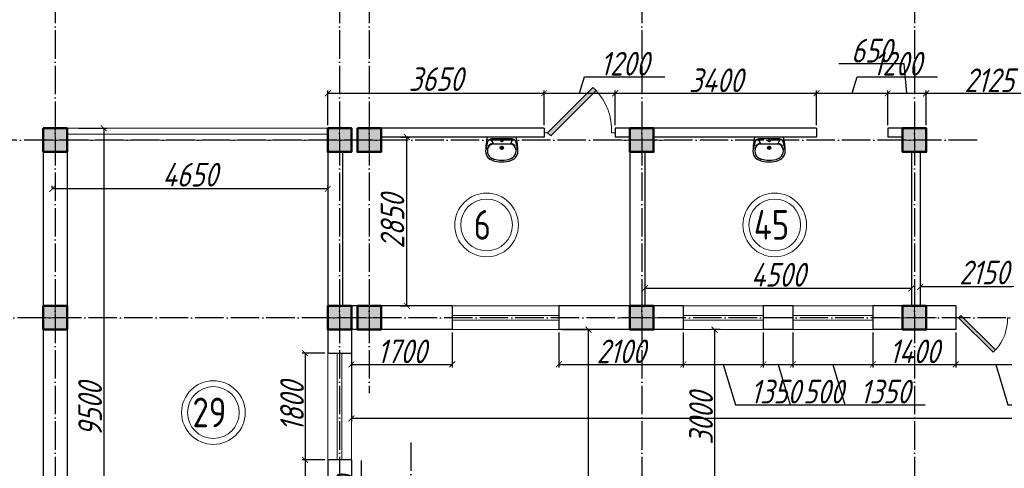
# Model space of a CAD drawing. Extents: x -4445 to 1909585, y 1860 to 289234.
# Tile 45 of 110: x 373348 to 389965, y 241664 to 249237. Entities that reach past the tile are written whole.
import ezdxf

# ---------------------------------------------------------------- set-up
doc = ezdxf.new("R2010")
doc.units = 0
doc.header["$LTSCALE"] = 0.5
doc.header["$MEASUREMENT"] = 0
doc.header["$PDMODE"] = 34
doc.header["$PDSIZE"] = 3
doc.linetypes.add('ACAD_ISO04W100', pattern=[30, 24, -3, 0, -3])
doc.layers.get('0').update_dxf_attribs({"linetype": 'CONTINUOUS', "lineweight": 18})
doc.layers.get('DEFPOINTS').update_dxf_attribs({"color": 2, "linetype": 'CONTINUOUS', "lineweight": 13})
for name, color, linetype in [('kolonn', 7, 'CONTINUOUS'), ('os', 3, 'CONTINUOUS'), ('su', 7, 'CONTINUOUS')]:
    doc.layers.add(name, color=color, linetype=linetype)
doc.styles.get("Standard").update_dxf_attribs({"font": 'spds.shx', "oblique": 15})
doc.dimstyles.new('ISO-25', dxfattribs={"dimtxt": 400, "dimasz": 100, "dimexe": 50, "dimexo": 50, "dimgap": 20, "dimtad": 1, "dimdec": 0, "dimtxsty": 'Standard', "dimblk": 'ARCHTICK', "dimcen": 20, "dimclrd": 1, "dimclre": 1, "dimadec": 0, "dimazin": 0, "dimtfac": 1, "dimtdec": 0, "dimtmove": 0, "dimatfit": 3, "dimldrblk": 'ARCHTICK', "dimfxl": 1, "dimarcsym": 0})

# ---------------------------------------------------------------- blocks, each defined once
blk = doc.blocks.new('jfgjhsdf')
blk.add_hatch(color=1).paths.add_polyline_path([(-593, 731), (-637, 687), (0, 50), (44, 94)])
at = {"color": 1}
for p, q in [((0, 1000), (0, 950)), ((0, 50), (0, 0))]:
    blk.add_line(p, q, dxfattribs=at)
blk.add_lwpolyline([(0, 50), (-637, 687), (-593, 731), (44, 94), (0, 50)], dxfattribs=at)
blk.add_arc((-33, 130), 821, 87.662, 132.9147, dxfattribs=at)
blk = doc.blocks.new('_ArchTick')
at = {"color": 0, "linetype": 'ByBlock', "const_width": 0.15}
blk.add_lwpolyline([(-0.5, -0.5), (0.5, 0.5)], dxfattribs=at)
blk = doc.blocks.new('*D2436')
at = {"color": 1, "lineweight": -2, "transparency": 16777216}
for p, q in [((373897, 246392), (373897, 246430)), ((378547, 246392), (378547, 246430)), ((378547, 246380), (373897, 246380))]:
    blk.add_line(p, q, dxfattribs=at)
at = {"layer": 'DEFPOINTS', "color": 0, "transparency": 16777216}
for p in [(373897, 246380), (373897, 246342), (378547, 246342)]:
    blk.add_point(p, dxfattribs=at)
at = {"color": 1, "lineweight": -2, "transparency": 16777216, "xscale": 100, "yscale": 100, "zscale": 100, "rotation": 180}
blk.add_blockref('_ArchTick', (373897, 246380), dxfattribs=at)
at = {"color": 1, "lineweight": -2, "transparency": 16777216, "xscale": 100, "yscale": 100, "zscale": 100}
blk.add_blockref('_ArchTick', (378547, 246380), dxfattribs=at)
at = {"color": 0, "transparency": 16777216, "insert": (376222, 246620), "char_height": 400, "attachment_point": 5}
blk.add_mtext('4650', dxfattribs=at)
blk = doc.blocks.new('*D2343')
at = {"color": 1, "lineweight": -2, "transparency": 16777216}
for p, q in [((388547, 245047), (388547, 244675)), ((390697, 245047), (390697, 244675)), ((390697, 244725), (388547, 244725))]:
    blk.add_line(p, q, dxfattribs=at)
at = {"layer": 'DEFPOINTS', "color": 0, "transparency": 16777216}
for p in [(388547, 245097), (390697, 245097), (388547, 244725)]:
    blk.add_point(p, dxfattribs=at)
at = {"color": 1, "lineweight": -2, "transparency": 16777216, "xscale": 100, "yscale": 100, "zscale": 100, "rotation": 180}
blk.add_blockref('_ArchTick', (388547, 244725), dxfattribs=at)
at = {"color": 1, "lineweight": -2, "transparency": 16777216, "xscale": 100, "yscale": 100, "zscale": 100}
blk.add_blockref('_ArchTick', (390697, 244725), dxfattribs=at)
at = {"color": 0, "transparency": 16777216, "insert": (389622, 244969), "char_height": 400, "attachment_point": 5}
blk.add_mtext('2150', dxfattribs=at)
blk = doc.blocks.new('*D2344')
at = {"color": 1, "lineweight": -2, "transparency": 16777216}
for p, q in [((388397, 244991), (388397, 244652)), ((383897, 244822), (383897, 244652)), ((388397, 244702), (383897, 244702))]:
    blk.add_line(p, q, dxfattribs=at)
at = {"layer": 'DEFPOINTS', "color": 0, "transparency": 16777216}
for p in [(388397, 245041), (383897, 244872), (383897, 244702)]:
    blk.add_point(p, dxfattribs=at)
at = {"color": 1, "lineweight": -2, "transparency": 16777216, "xscale": 100, "yscale": 100, "zscale": 100, "rotation": 180}
blk.add_blockref('_ArchTick', (383897, 244702), dxfattribs=at)
at = {"color": 1, "lineweight": -2, "transparency": 16777216, "xscale": 100, "yscale": 100, "zscale": 100}
blk.add_blockref('_ArchTick', (388397, 244702), dxfattribs=at)
at = {"color": 0, "transparency": 16777216, "insert": (386147, 244931), "char_height": 400, "attachment_point": 5}
blk.add_mtext('4500', dxfattribs=at)
blk = doc.blocks.new('*D2466')
at = {"color": 1, "lineweight": -2, "transparency": 16777216}
for p, q in [((379772, 247255), (379933, 247255)), ((379883, 244405), (379883, 247255)), ((379772, 244405), (379933, 244405))]:
    blk.add_line(p, q, dxfattribs=at)
at = {"layer": 'DEFPOINTS', "color": 0, "transparency": 16777216}
for p in [(379722, 247255), (379883, 247255), (379722, 244405)]:
    blk.add_point(p, dxfattribs=at)
at = {"color": 1, "lineweight": -2, "transparency": 16777216, "xscale": 100, "yscale": 100, "zscale": 100}
for p, rotation in [((379883, 247255), 90), ((379883, 244405), 270)]:
    blk.add_blockref('_ArchTick', p, dxfattribs=dict(at, rotation=rotation))
at = {"color": 0, "transparency": 16777216, "insert": (379639, 245830), "char_height": 400, "attachment_point": 5, "rotation": 90}
blk.add_mtext('2850', dxfattribs=at)
blk = doc.blocks.new('ghsdd')
at = {"ltscale": 50}
h = blk.add_hatch(color=256, dxfattribs=at)
h.paths.add_polyline_path([(0, 200), (-200, 200), (-200, 0), (0, 0)])
h.paths.add_polyline_path([(200, 0), (200, 200), (0, 200), (0, 0)])
h.paths.add_polyline_path([(0, 0), (-200, 0), (-200, -200), (0, -200)])
h.paths.add_polyline_path([(0, 0), (0, -200), (200, -200), (200, 0)])
at = {"lineweight": 0}
for p, q in [((0, -374), (0, 374)), ((-374, 0), (374, 0))]:
    blk.add_line(p, q, dxfattribs=at)
at = {"lineweight": 50, "ltscale": 50}
blk.add_lwpolyline([(200, 200), (200, -200), (-200, -200), (-200, 200), (200, 200)], dxfattribs=at)
blk = doc.blocks.new('*D2625')
at = {"color": 1, "lineweight": -2, "transparency": 16777216}
for p, q in [((385172, 244005), (385025, 244005)), ((385075, 244005), (385075, 241005)), ((385172, 241005), (385025, 241005))]:
    blk.add_line(p, q, dxfattribs=at)
at = {"layer": 'DEFPOINTS', "color": 0, "transparency": 16777216}
for p in [(385222, 244005), (385075, 241005), (385222, 241005)]:
    blk.add_point(p, dxfattribs=at)
at = {"color": 1, "lineweight": -2, "transparency": 16777216, "xscale": 100, "yscale": 100, "zscale": 100}
for p, rotation in [((385075, 244005), 90), ((385075, 241005), 270)]:
    blk.add_blockref('_ArchTick', p, dxfattribs=dict(at, rotation=rotation))
at = {"color": 0, "transparency": 16777216, "insert": (384847, 242505), "char_height": 400, "attachment_point": 5, "rotation": 90}
blk.add_mtext('3000', dxfattribs=at)
blk = doc.blocks.new('*D2626')
at = {"color": 1, "lineweight": -2, "transparency": 16777216}
for p, q in [((378947, 243555), (378947, 242455)), ((408147, 243592), (408147, 242455)), ((408147, 242505), (378947, 242505))]:
    blk.add_line(p, q, dxfattribs=at)
at = {"layer": 'DEFPOINTS', "color": 0, "transparency": 16777216}
for p in [(378947, 243605), (408147, 243642), (378947, 242505)]:
    blk.add_point(p, dxfattribs=at)
at = {"color": 1, "lineweight": -2, "transparency": 16777216, "xscale": 100, "yscale": 100, "zscale": 100, "rotation": 180}
blk.add_blockref('_ArchTick', (378947, 242505), dxfattribs=at)
at = {"color": 1, "lineweight": -2, "transparency": 16777216, "xscale": 100, "yscale": 100, "zscale": 100}
blk.add_blockref('_ArchTick', (408147, 242505), dxfattribs=at)
at = {"color": 0, "transparency": 16777216, "insert": (393547, 242752), "char_height": 400, "attachment_point": 5}
blk.add_mtext('29200', dxfattribs=at)
blk = doc.blocks.new('*D2627')
at = {"color": 1, "lineweight": -2, "transparency": 16777216}
for p, q in [((382497, 244005), (382998, 244005)), ((382948, 224005), (382948, 244005)), ((382639, 224005), (382998, 224005))]:
    blk.add_line(p, q, dxfattribs=at)
at = {"layer": 'DEFPOINTS', "color": 0, "transparency": 16777216}
for p in [(382447, 244005), (382948, 244005), (382589, 224005)]:
    blk.add_point(p, dxfattribs=at)
at = {"color": 1, "lineweight": -2, "transparency": 16777216, "xscale": 100, "yscale": 100, "zscale": 100}
for p, rotation in [((382948, 244005), 90), ((382948, 224005), 270)]:
    blk.add_blockref('_ArchTick', p, dxfattribs=dict(at, rotation=rotation))
at = {"color": 0, "transparency": 16777216, "insert": (382713, 234005), "char_height": 400, "attachment_point": 5, "rotation": 90}
blk.add_mtext('20000', dxfattribs=at)
blk = doc.blocks.new('*D2814')
at = {"color": 1, "lineweight": -2, "transparency": 16777216}
for p, q in [((379115, 240439), (379115, 241793)), ((379697, 241005), (379345, 241005)), ((379395, 239705), (379395, 241005)), ((379395, 240355), (379115, 240439)), ((379697, 239705), (379345, 239705))]:
    blk.add_line(p, q, dxfattribs=at)
at = {"layer": 'DEFPOINTS', "color": 0, "transparency": 16777216}
for p in [(379395, 241005), (379747, 241005), (379747, 239705)]:
    blk.add_point(p, dxfattribs=at)
at = {"color": 1, "lineweight": -2, "transparency": 16777216, "xscale": 100, "yscale": 100, "zscale": 100}
for p, rotation in [((379395, 241005), 90), ((379395, 239705), 270)]:
    blk.add_blockref('_ArchTick', p, dxfattribs=dict(at, rotation=rotation))
at = {"color": 0, "transparency": 16777216, "insert": (378895, 241116), "char_height": 400, "attachment_point": 5, "rotation": 90}
blk.add_mtext('1300', dxfattribs=at)
blk = doc.blocks.new('*D2815')
at = {"color": 1, "lineweight": -2, "transparency": 16777216}
for p, q in [((374346, 247405), (374817, 247405)), ((374767, 247405), (374767, 237905)), ((374197, 237905), (374817, 237905))]:
    blk.add_line(p, q, dxfattribs=at)
at = {"layer": 'DEFPOINTS', "color": 0, "transparency": 16777216}
for p in [(374296, 247405), (374147, 237905), (374767, 237905)]:
    blk.add_point(p, dxfattribs=at)
at = {"color": 1, "lineweight": -2, "transparency": 16777216, "xscale": 100, "yscale": 100, "zscale": 100}
for p, rotation in [((374767, 247405), 90), ((374767, 237905), 270)]:
    blk.add_blockref('_ArchTick', p, dxfattribs=dict(at, rotation=rotation))
at = {"color": 0, "transparency": 16777216, "insert": (374536, 242655), "char_height": 400, "attachment_point": 5, "rotation": 90}
blk.add_mtext('9500', dxfattribs=at)
blk = doc.blocks.new('*D2817')
at = {"color": 1, "lineweight": -2, "transparency": 16777216}
for p, q in [((378497, 243605), (378114, 243605)), ((378164, 243605), (378164, 241805)), ((378497, 241805), (378114, 241805))]:
    blk.add_line(p, q, dxfattribs=at)
at = {"layer": 'DEFPOINTS', "color": 0, "transparency": 16777216}
for p in [(378547, 243605), (378164, 241805), (378547, 241805)]:
    blk.add_point(p, dxfattribs=at)
at = {"color": 1, "lineweight": -2, "transparency": 16777216, "xscale": 100, "yscale": 100, "zscale": 100}
for p, rotation in [((378164, 243605), 90), ((378164, 241805), 270)]:
    blk.add_blockref('_ArchTick', p, dxfattribs=dict(at, rotation=rotation))
at = {"color": 0, "transparency": 16777216, "insert": (377944, 242705), "char_height": 400, "attachment_point": 5, "rotation": 90}
blk.add_mtext('1800', dxfattribs=at)
blk = doc.blocks.new('*D2818')
at = {"color": 1, "lineweight": -2, "transparency": 16777216}
for p, q in [((378497, 241805), (378114, 241805)), ((378164, 241805), (378164, 241005)), ((378164, 241405), (377664, 241360)), ((377664, 241360), (377664, 240244)), ((378497, 241005), (378114, 241005))]:
    blk.add_line(p, q, dxfattribs=at)
at = {"layer": 'DEFPOINTS', "color": 0, "transparency": 16777216}
for p in [(378547, 241805), (378164, 241005), (378547, 241005)]:
    blk.add_point(p, dxfattribs=at)
at = {"color": 1, "lineweight": -2, "transparency": 16777216, "xscale": 100, "yscale": 100, "zscale": 100}
for p, rotation in [((378164, 241805), 90), ((378164, 241005), 270)]:
    blk.add_blockref('_ArchTick', p, dxfattribs=dict(at, rotation=rotation))
at = {"color": 0, "transparency": 16777216, "insert": (377444, 240802), "char_height": 400, "attachment_point": 5, "rotation": 90}
blk.add_mtext('800', dxfattribs=at)
blk = doc.blocks.new('*D2819')
at = {"color": 1, "lineweight": -2, "transparency": 16777216}
for p, q in [((378947, 243955), (378947, 243368)), ((380647, 243955), (380647, 243368)), ((378947, 243418), (380647, 243418))]:
    blk.add_line(p, q, dxfattribs=at)
at = {"layer": 'DEFPOINTS', "color": 0, "transparency": 16777216}
for p in [(378947, 244005), (380647, 244005), (380647, 243418)]:
    blk.add_point(p, dxfattribs=at)
at = {"color": 1, "lineweight": -2, "transparency": 16777216, "xscale": 100, "yscale": 100, "zscale": 100, "rotation": 180}
blk.add_blockref('_ArchTick', (378947, 243418), dxfattribs=at)
at = {"color": 1, "lineweight": -2, "transparency": 16777216, "xscale": 100, "yscale": 100, "zscale": 100}
blk.add_blockref('_ArchTick', (380647, 243418), dxfattribs=at)
at = {"color": 0, "transparency": 16777216, "insert": (379797, 243638), "char_height": 400, "attachment_point": 5}
blk.add_mtext('1700', dxfattribs=at)
blk = doc.blocks.new('*D2820')
at = {"color": 1, "lineweight": -2, "transparency": 16777216}
for p, q in [((382447, 243955), (382447, 243368)), ((384547, 243955), (384547, 243368)), ((382447, 243418), (384547, 243418))]:
    blk.add_line(p, q, dxfattribs=at)
at = {"layer": 'DEFPOINTS', "color": 0, "transparency": 16777216}
for p in [(382447, 244005), (384547, 244005), (384547, 243418)]:
    blk.add_point(p, dxfattribs=at)
at = {"color": 1, "lineweight": -2, "transparency": 16777216, "xscale": 100, "yscale": 100, "zscale": 100, "rotation": 180}
blk.add_blockref('_ArchTick', (382447, 243418), dxfattribs=at)
at = {"color": 1, "lineweight": -2, "transparency": 16777216, "xscale": 100, "yscale": 100, "zscale": 100}
blk.add_blockref('_ArchTick', (384547, 243418), dxfattribs=at)
at = {"color": 0, "transparency": 16777216, "insert": (383497, 243638), "char_height": 400, "attachment_point": 5}
blk.add_mtext('2100', dxfattribs=at)
blk = doc.blocks.new('*D2821')
at = {"color": 1, "lineweight": -2, "transparency": 16777216}
for p, q in [((384547, 243955), (384547, 243368)), ((385897, 243955), (385897, 243368)), ((384547, 243418), (385897, 243418)), ((385222, 243418), (385426, 242738)), ((385426, 242738), (386780, 242738))]:
    blk.add_line(p, q, dxfattribs=at)
at = {"layer": 'DEFPOINTS', "color": 0, "transparency": 16777216}
for p in [(384547, 244005), (385897, 244005), (385897, 243418)]:
    blk.add_point(p, dxfattribs=at)
at = {"color": 1, "lineweight": -2, "transparency": 16777216, "xscale": 100, "yscale": 100, "zscale": 100, "rotation": 180}
blk.add_blockref('_ArchTick', (384547, 243418), dxfattribs=at)
at = {"color": 1, "lineweight": -2, "transparency": 16777216, "xscale": 100, "yscale": 100, "zscale": 100}
blk.add_blockref('_ArchTick', (385897, 243418), dxfattribs=at)
at = {"color": 0, "transparency": 16777216, "insert": (386103, 242958), "char_height": 400, "attachment_point": 5}
blk.add_mtext('1350', dxfattribs=at)
blk = doc.blocks.new('*D2822')
at = {"color": 1, "lineweight": -2, "transparency": 16777216}
for p, q in [((385897, 243955), (385897, 243368)), ((386397, 243955), (386397, 243368)), ((385897, 243418), (386397, 243418)), ((386147, 243418), (386351, 242738)), ((386351, 242738), (387467, 242738))]:
    blk.add_line(p, q, dxfattribs=at)
at = {"layer": 'DEFPOINTS', "color": 0, "transparency": 16777216}
for p in [(385897, 244005), (386397, 244005), (386397, 243418)]:
    blk.add_point(p, dxfattribs=at)
at = {"color": 1, "lineweight": -2, "transparency": 16777216, "xscale": 100, "yscale": 100, "zscale": 100, "rotation": 180}
blk.add_blockref('_ArchTick', (385897, 243418), dxfattribs=at)
at = {"color": 1, "lineweight": -2, "transparency": 16777216, "xscale": 100, "yscale": 100, "zscale": 100}
blk.add_blockref('_ArchTick', (386397, 243418), dxfattribs=at)
at = {"color": 0, "transparency": 16777216, "insert": (386909, 242958), "char_height": 400, "attachment_point": 5}
blk.add_mtext('500', dxfattribs=at)
blk = doc.blocks.new('*D2823')
at = {"color": 1, "lineweight": -2, "transparency": 16777216}
for p, q in [((386397, 243955), (386397, 243368)), ((387747, 243955), (387747, 243368)), ((386397, 243418), (387747, 243418)), ((387072, 243418), (387276, 242738)), ((387276, 242738), (388630, 242738))]:
    blk.add_line(p, q, dxfattribs=at)
at = {"layer": 'DEFPOINTS', "color": 0, "transparency": 16777216}
for p in [(386397, 244005), (387747, 244005), (387747, 243418)]:
    blk.add_point(p, dxfattribs=at)
at = {"color": 1, "lineweight": -2, "transparency": 16777216, "xscale": 100, "yscale": 100, "zscale": 100, "rotation": 180}
blk.add_blockref('_ArchTick', (386397, 243418), dxfattribs=at)
at = {"color": 1, "lineweight": -2, "transparency": 16777216, "xscale": 100, "yscale": 100, "zscale": 100}
blk.add_blockref('_ArchTick', (387747, 243418), dxfattribs=at)
at = {"color": 0, "transparency": 16777216, "insert": (387953, 242958), "char_height": 400, "attachment_point": 5}
blk.add_mtext('1350', dxfattribs=at)
blk = doc.blocks.new('*D2824')
at = {"color": 1, "lineweight": -2, "transparency": 16777216}
for p, q in [((387747, 243955), (387747, 243368)), ((389147, 243955), (389147, 243368)), ((387747, 243418), (389147, 243418))]:
    blk.add_line(p, q, dxfattribs=at)
at = {"layer": 'DEFPOINTS', "color": 0, "transparency": 16777216}
for p in [(387747, 244005), (389147, 244005), (389147, 243418)]:
    blk.add_point(p, dxfattribs=at)
at = {"color": 1, "lineweight": -2, "transparency": 16777216, "xscale": 100, "yscale": 100, "zscale": 100, "rotation": 180}
blk.add_blockref('_ArchTick', (387747, 243418), dxfattribs=at)
at = {"color": 1, "lineweight": -2, "transparency": 16777216, "xscale": 100, "yscale": 100, "zscale": 100}
blk.add_blockref('_ArchTick', (389147, 243418), dxfattribs=at)
at = {"color": 0, "transparency": 16777216, "insert": (388447, 243638), "char_height": 400, "attachment_point": 5}
blk.add_mtext('1400', dxfattribs=at)
blk = doc.blocks.new('*D2825')
at = {"color": 1, "lineweight": -2, "transparency": 16777216}
for p, q in [((389147, 243955), (389147, 243368)), ((390497, 243955), (390497, 243368)), ((389147, 243418), (390497, 243418)), ((389822, 243418), (390026, 242738)), ((390026, 242738), (391380, 242738))]:
    blk.add_line(p, q, dxfattribs=at)
at = {"layer": 'DEFPOINTS', "color": 0, "transparency": 16777216}
for p in [(389147, 244005), (390497, 244005), (390497, 243418)]:
    blk.add_point(p, dxfattribs=at)
at = {"color": 1, "lineweight": -2, "transparency": 16777216, "xscale": 100, "yscale": 100, "zscale": 100, "rotation": 180}
blk.add_blockref('_ArchTick', (389147, 243418), dxfattribs=at)
at = {"color": 1, "lineweight": -2, "transparency": 16777216, "xscale": 100, "yscale": 100, "zscale": 100}
blk.add_blockref('_ArchTick', (390497, 243418), dxfattribs=at)
at = {"color": 0, "transparency": 16777216, "insert": (390703, 242958), "char_height": 400, "attachment_point": 5}
blk.add_mtext('1350', dxfattribs=at)
blk = doc.blocks.new('*D2843')
at = {"color": 1, "lineweight": -2, "transparency": 16777216}
for p, q in [((378547, 247455), (378547, 248044)), ((378547, 247994), (382197, 247994)), ((382197, 247455), (382197, 248044))]:
    blk.add_line(p, q, dxfattribs=at)
at = {"layer": 'DEFPOINTS', "color": 0, "transparency": 16777216}
for p in [(382197, 247994), (378547, 247405), (382197, 247405)]:
    blk.add_point(p, dxfattribs=at)
at = {"color": 1, "lineweight": -2, "transparency": 16777216, "xscale": 100, "yscale": 100, "zscale": 100, "rotation": 180}
blk.add_blockref('_ArchTick', (378547, 247994), dxfattribs=at)
at = {"color": 1, "lineweight": -2, "transparency": 16777216, "xscale": 100, "yscale": 100, "zscale": 100}
blk.add_blockref('_ArchTick', (382197, 247994), dxfattribs=at)
at = {"color": 0, "transparency": 16777216, "insert": (380372, 248234), "char_height": 400, "attachment_point": 5}
blk.add_mtext('3650', dxfattribs=at)
blk = doc.blocks.new('*D2844')
at = {"color": 1, "lineweight": -2, "transparency": 16777216}
for p, q in [((382797, 247994), (382881, 248274)), ((382881, 248274), (384235, 248274)), ((382197, 247455), (382197, 248044)), ((382197, 247994), (383397, 247994)), ((383397, 247455), (383397, 248044))]:
    blk.add_line(p, q, dxfattribs=at)
at = {"layer": 'DEFPOINTS', "color": 0, "transparency": 16777216}
for p in [(383397, 247994), (382197, 247405), (383397, 247405)]:
    blk.add_point(p, dxfattribs=at)
at = {"color": 1, "lineweight": -2, "transparency": 16777216, "xscale": 100, "yscale": 100, "zscale": 100, "rotation": 180}
blk.add_blockref('_ArchTick', (382197, 247994), dxfattribs=at)
at = {"color": 1, "lineweight": -2, "transparency": 16777216, "xscale": 100, "yscale": 100, "zscale": 100}
blk.add_blockref('_ArchTick', (383397, 247994), dxfattribs=at)
at = {"color": 0, "transparency": 16777216, "insert": (383558, 248494), "char_height": 400, "attachment_point": 5}
blk.add_mtext('1200', dxfattribs=at)
blk = doc.blocks.new('*D2845')
at = {"color": 1, "lineweight": -2, "transparency": 16777216}
for p, q in [((383397, 247455), (383397, 248044)), ((383397, 247994), (386797, 247994)), ((386797, 247455), (386797, 248044))]:
    blk.add_line(p, q, dxfattribs=at)
at = {"layer": 'DEFPOINTS', "color": 0, "transparency": 16777216}
for p in [(386797, 247994), (383397, 247405), (386797, 247405)]:
    blk.add_point(p, dxfattribs=at)
at = {"color": 1, "lineweight": -2, "transparency": 16777216, "xscale": 100, "yscale": 100, "zscale": 100, "rotation": 180}
blk.add_blockref('_ArchTick', (383397, 247994), dxfattribs=at)
at = {"color": 1, "lineweight": -2, "transparency": 16777216, "xscale": 100, "yscale": 100, "zscale": 100}
blk.add_blockref('_ArchTick', (386797, 247994), dxfattribs=at)
at = {"color": 0, "transparency": 16777216, "insert": (385097, 248214), "char_height": 400, "attachment_point": 5}
blk.add_mtext('3400', dxfattribs=at)
blk = doc.blocks.new('*D2846')
at = {"color": 1, "lineweight": -2, "transparency": 16777216}
for p, q in [((387397, 247994), (387481, 248274)), ((387481, 248274), (388835, 248274)), ((386797, 247455), (386797, 248044)), ((386797, 247994), (387997, 247994)), ((387997, 247455), (387997, 248044))]:
    blk.add_line(p, q, dxfattribs=at)
at = {"layer": 'DEFPOINTS', "color": 0, "transparency": 16777216}
for p in [(387997, 247994), (386797, 247405), (387997, 247405)]:
    blk.add_point(p, dxfattribs=at)
at = {"color": 1, "lineweight": -2, "transparency": 16777216, "xscale": 100, "yscale": 100, "zscale": 100, "rotation": 180}
blk.add_blockref('_ArchTick', (386797, 247994), dxfattribs=at)
at = {"color": 1, "lineweight": -2, "transparency": 16777216, "xscale": 100, "yscale": 100, "zscale": 100}
blk.add_blockref('_ArchTick', (387997, 247994), dxfattribs=at)
at = {"color": 0, "transparency": 16777216, "insert": (388158, 248494), "char_height": 400, "attachment_point": 5}
blk.add_mtext('1200', dxfattribs=at)
blk = doc.blocks.new('*D2847')
at = {"color": 1, "lineweight": -2, "transparency": 16777216}
for p, q in [((388274, 248494), (387172, 248494)), ((388322, 247994), (388274, 248494)), ((387997, 247455), (387997, 248044)), ((387997, 247994), (388647, 247994)), ((388647, 247455), (388647, 248044))]:
    blk.add_line(p, q, dxfattribs=at)
at = {"layer": 'DEFPOINTS', "color": 0, "transparency": 16777216}
for p in [(388647, 247994), (387997, 247405), (388647, 247405)]:
    blk.add_point(p, dxfattribs=at)
at = {"color": 1, "lineweight": -2, "transparency": 16777216, "xscale": 100, "yscale": 100, "zscale": 100, "rotation": 180}
blk.add_blockref('_ArchTick', (387997, 247994), dxfattribs=at)
at = {"color": 1, "lineweight": -2, "transparency": 16777216, "xscale": 100, "yscale": 100, "zscale": 100}
blk.add_blockref('_ArchTick', (388647, 247994), dxfattribs=at)
at = {"color": 0, "transparency": 16777216, "insert": (387723, 248714), "char_height": 400, "attachment_point": 5}
blk.add_mtext('650', dxfattribs=at)
blk = doc.blocks.new('*D2848')
at = {"color": 1, "lineweight": -2, "transparency": 16777216}
for p, q in [((388647, 247455), (388647, 248044)), ((388647, 247994), (390772, 247994)), ((390772, 247455), (390772, 248044))]:
    blk.add_line(p, q, dxfattribs=at)
at = {"layer": 'DEFPOINTS', "color": 0, "transparency": 16777216}
for p in [(390772, 247994), (388647, 247405), (390772, 247405)]:
    blk.add_point(p, dxfattribs=at)
at = {"color": 1, "lineweight": -2, "transparency": 16777216, "xscale": 100, "yscale": 100, "zscale": 100, "rotation": 180}
blk.add_blockref('_ArchTick', (388647, 247994), dxfattribs=at)
at = {"color": 1, "lineweight": -2, "transparency": 16777216, "xscale": 100, "yscale": 100, "zscale": 100}
blk.add_blockref('_ArchTick', (390772, 247994), dxfattribs=at)
at = {"color": 0, "transparency": 16777216, "insert": (389710, 248214), "char_height": 400, "attachment_point": 5}
blk.add_mtext('2125', dxfattribs=at)
blk = doc.blocks.new('UM_8')
for p, q in [((244, 0), (-244, 0)), ((-182, -45), (-146, -110)), ((175, -30), (-175, -30)), ((142, -120), (-132, -120)), ((27, -61), (-27, -61)), ((0, -88), (0, -34)), ((0, -145), (0, -215)), ((182, -45), (146, -110)), ((35, -180), (-35, -180))]:
    blk.add_line(p, q)
for centre, radius in [((0, -180), 27), ((0, -61), 17), ((0, -180), 17)]:
    blk.add_circle(centre, radius)
for centre, radius, start, end in [((-244, 0), 0.5, 90, 167.3206), ((244, 0), 0.5, 12.6794, 90), ((894, -257), 1167, 167.3206, 178.6525), ((68, -206), 330, 154.5977, 180.3349), ((-104, -233), 138, 141.0504, 245.2718), ((-175, -90), 60, 90, 154.5977), ((-104, -233), 148, 141.0504, 147.7493), ((-139, -232), 123, 98.7111, 129.9424), ((-139, -232), 113, 86.1548, 129.9424), ((139, -232), 113, 50.0576, 93.8452), ((139, -232), 123, 50.0576, 81.2889), ((104, -233), 138, 294.7282, 38.9496), ((175, -90), 60, 25.4023, 90), ((104, -233), 148, 32.2507, 38.9496), ((-68, -206), 330, 359.6651, 25.4023), ((-894, -257), 1167, 1.3475, 12.6794), ((-104, -234), 169, 178.312, 234.1043), ((-273, -229), 0.5, 358.312, 358.6525), ((104, -234), 169, 305.8957, 1.688), ((273, -229), 0.5, 181.3475, 181.688), ((-27, -71), 347, 239.6448, 267.5368), ((-27, -71), 317, 244.8898, 267.5368), ((0, 80), 500, 265.1692, 274.8308), ((0, 80), 470, 265.1692, 274.8308), ((27, -71), 317, 272.4632, 300.3552), ((27, -71), 347, 272.4632, 300.3552)]:
    blk.add_arc(centre, radius, start, end)

msp = doc.modelspace()

# ---------------------------------------------------------------- linework, layer by layer
at = {"color": 1}
for p, q in [((374147.134, 247404.672), (378547.134, 247404.672)), ((374147.134, 247304.672), (378547.134, 247304.672)), ((374147.134, 247204.672), (378547.134, 247204.672)), ((382447.134, 244404.672), (380647.134, 244404.672)), ((384547.134, 244404.672), (385897.134, 244404.672)), ((387747.134, 244404.672), (386397.134, 244404.672)), ((382447.134, 244244.672), (380647.134, 244244.672)), ((380647.134, 244164.672), (382447.134, 244164.672)), ((384547.134, 244244.672), (385897.134, 244244.672)), ((385897.134, 244164.672), (384547.134, 244164.672)), ((387747.134, 244244.672), (386397.134, 244244.672)), ((386397.134, 244164.672), (387747.134, 244164.672)), ((380647.134, 244004.672), (382447.134, 244004.672)), ((385897.134, 244004.672), (384547.134, 244004.672)), ((386397.134, 244004.672), (387747.134, 244004.672)), ((378547.134, 241804.672), (378547.134, 243604.672)), ((378707.134, 241804.672), (378707.134, 243604.672)), ((378787.134, 243604.672), (378787.134, 241804.672)), ((378947.134, 243604.672), (378947.134, 241804.672))]:
    msp.add_line(p, q, dxfattribs=at)
at = {"lineweight": 30}
for p, q in [((378947.134, 247404.672), (378547.134, 247404.672)), ((378547.134, 247404.672), (378547.134, 243604.672)), ((382197.134, 247404.672), (379047.134, 247404.672)), ((382197.134, 247254.672), (379447.134, 247254.672)), ((386797.134, 247404.672), (383397.134, 247404.672)), ((383647.134, 247254.672), (383397.134, 247254.672)), ((386797.134, 247254.672), (384047.134, 247254.672)), ((388647.134, 247404.672), (387997.134, 247404.672)), ((388247.134, 247254.672), (387997.134, 247254.672)), ((373747.134, 247004.672), (373747.134, 237738.986)), ((374147.134, 247004.672), (374147.134, 237904.672)), ((378797.134, 247004.672), (378797.134, 244404.672)), ((383647.134, 247004.672), (383647.134, 244404.672)), ((383897.134, 247004.672), (383897.134, 244404.672)), ((388397.134, 247004.672), (388397.134, 244404.672)), ((388547.134, 247004.672), (388547.134, 244404.672)), ((380647.134, 244404.672), (378797.134, 244404.672)), ((378947.134, 244404.672), (378947.134, 243604.672)), ((379047.134, 244404.672), (379047.134, 244004.672)), ((380647.134, 244404.672), (380647.134, 244004.672)), ((383647.134, 244404.672), (382447.134, 244404.672)), ((382447.134, 244404.672), (382447.134, 244004.672)), ((384547.134, 244404.672), (383897.134, 244404.672)), ((384547.134, 244404.672), (384547.134, 244004.672)), ((386397.134, 244404.672), (385897.134, 244404.672)), ((385897.134, 244404.672), (385897.134, 244004.672)), ((386397.134, 244404.672), (386397.134, 244004.672)), ((389147.134, 244404.672), (387747.134, 244404.672)), ((387747.134, 244404.672), (387747.134, 244004.672)), ((389147.134, 244404.672), (389147.134, 244004.672)), ((380647.134, 244004.672), (378947.134, 244004.672)), ((384547.134, 244004.672), (382447.134, 244004.672)), ((386397.134, 244004.672), (385897.134, 244004.672)), ((389147.134, 244004.672), (387747.134, 244004.672)), ((378947.134, 243604.672), (378547.134, 243604.672)), ((378947.134, 241804.672), (378547.134, 241804.672)), ((378547.134, 241804.672), (378547.134, 241004.672)), ((378947.134, 241804.672), (378947.134, 241404.672))]:
    msp.add_line(p, q, dxfattribs=at)
for points in [[(373747.134, 247004.672), (374147.134, 247004.672), (374147.134, 247404.672), (373747.134, 247404.672)], [(378547.134, 247004.672), (378947.134, 247004.672), (378947.134, 247404.672), (378547.134, 247404.672)], [(379047.134, 247004.672), (379447.134, 247004.672), (379447.134, 247404.672), (379047.134, 247404.672)], [(383647.134, 247004.672), (384047.134, 247004.672), (384047.134, 247404.672), (383647.134, 247404.672)], [(388247.134, 247004.672), (388647.134, 247004.672), (388647.134, 247404.672), (388247.134, 247404.672)]]:
    msp.add_lwpolyline(points, close=True, dxfattribs=at)
for points in [[(382197.134, 247404.672), (382197.134, 247254.672)], [(383397.134, 247404.672), (383397.134, 247254.672)], [(386797.134, 247404.672), (386797.134, 247254.672)], [(387997.134, 247404.672), (387997.134, 247254.672)]]:
    msp.add_lwpolyline(points, dxfattribs=at)
at = {"color": 1}
for centre, radius in [((381227.642, 245771.925), 537.019), ((386090.554, 245771.925), 537.019), ((381227.642, 245771.925), 437.019), ((386090.554, 245771.925), 437.019), ((376617.038, 242605.114), 537.019), ((376617.038, 242605.114), 437.019)]:
    msp.add_circle(centre, radius, dxfattribs=at)
at = {"layer": 'os', "color": 3, "linetype": 'ACAD_ISO04W100', "ltscale": 40}
for p, q in [((373947.134, 262860.923), (373947.134, 197177.243)), ((378747.134, 262860.923), (378747.134, 201637.206)), ((379247.134, 262860.923), (379247.134, 242932.545)), ((383847.134, 262860.923), (383847.134, 201637.206)), ((388447.134, 262860.923), (388447.134, 201637.206)), ((389504.924, 247204.672), (326597.211, 247204.672)), ((409195.599, 244204.672), (326597.211, 244204.672)), ((379947.134, 242101.926), (379947.134, 201637.206))]:
    msp.add_line(p, q, dxfattribs=at)

# ---------------------------------------------------------------- block references
at = {"rotation": 270}
for p, xscale, yscale, zscale in [((382197.134, 247329.672), 1.2, 1.2, 1.2), ((389147.134, 244204.672), -0.9151578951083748, 0.9151578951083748, 0.9151578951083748)]:
    msp.add_blockref('jfgjhsdf', p, dxfattribs=dict(at, xscale=xscale, yscale=yscale, zscale=zscale))
at = {"layer": 'kolonn', "xscale": -1}
for p in [(373947.134, 247204.672), (378747.134, 247204.672), (379247.134, 247204.672), (383847.134, 247204.672), (388447.134, 247204.672), (373947.134, 244204.672), (378747.134, 244204.672), (379247.134, 244204.672), (383847.134, 244204.672), (388447.134, 244204.672)]:
    msp.add_blockref('ghsdd', p, dxfattribs=at)
at = {"layer": 'su'}
for p in [(381483.708, 247254.672), (385995.958, 247254.672)]:
    msp.add_blockref('UM_8', p, dxfattribs=at)

# ---------------------------------------------------------------- texts
at = {"color": 1}
for s, p in [('6', (381009.393, 245523.91)), ('45', (385738.411, 245523.91)), ('29', (376264.895, 242357.098))]:
    msp.add_text(s, height=500, dxfattribs=at).set_placement(p)

# ---------------------------------------------------------------- dimensions: what is measured, and where the dimension line sits
dim = msp.add_linear_dim(base=(388647.134, 247994.287), p1=(387997.134, 247404.672), p2=(388647.134, 247404.672), dimstyle='ISO-25', override={"dimtmove": 1})
dim.commit()
dim.dimension.update_dxf_attribs({"geometry": '*D2847', "text_midpoint": (388254.272, 248494.287), "dimtype": 160})
for base, p1, p2, picture, middle in [((383397.134, 247994.287), (382197.134, 247404.672), (383397.134, 247404.672), '*D2844', (382901.134, 248494.287)), ((387997.134, 247994.287), (386797.134, 247404.672), (387997.134, 247404.672), '*D2846', (387501.134, 248494.287)), ((386797.134, 247994.287), (383397.134, 247404.672), (386797.134, 247404.672), '*D2845', (385097.134, 248214.287)), ((390772.134, 247994.287), (388647.134, 247404.672), (390772.134, 247404.672), '*D2848', (389709.634, 248214.287)), ((384547.134, 243418.236), (382447.134, 244004.672), (384547.134, 244004.672), '*D2820', (383497.134, 243638.236)), ((385897.134, 243418.236), (384547.134, 244004.672), (385897.134, 244004.672), '*D2821', (385446.134, 242958.236)), ((386397.134, 243418.236), (385897.134, 244004.672), (386397.134, 244004.672), '*D2822', (386371.134, 242958.236)), ((387747.134, 243418.236), (386397.134, 244004.672), (387747.134, 244004.672), '*D2823', (387296.134, 242958.236)), ((389147.134, 243418.236), (387747.134, 244004.672), (389147.134, 244004.672), '*D2824', (388447.134, 243638.236)), ((390497.134, 243418.236), (389147.134, 244004.672), (390497.134, 244004.672), '*D2825', (390046.134, 242958.236))]:
    dim = msp.add_linear_dim(base=base, p1=p1, p2=p2, dimstyle='ISO-25', override={"dimtmove": 1})
    dim.commit()
    dim.dimension.update_dxf_attribs({"geometry": picture, "text_midpoint": middle})
for base, p1, p2, picture, middle in [((382197.134, 247994.287), (378547.134, 247404.672), (382197.134, 247404.672), '*D2843', (380372.134, 248234.146)), ((373897.134, 246379.701), (378547.134, 246341.657), (373897.134, 246341.657), '*D2436', (376222.134, 246619.56)), ((383897.134, 244702.276), (388397.134, 245040.816), (383897.134, 244871.546), '*D2344', (386147.134, 244930.56)), ((388547.134, 244724.845), (390697.134, 245097.239), (388547.134, 245097.239), '*D2343', (389622.134, 244968.621)), ((380647.134, 243418.236), (378947.134, 244004.672), (380647.134, 244004.672), '*D2819', (379797.134, 243638.236)), ((378947.134, 242504.672), (408147.134, 243641.908), (378947.134, 243604.672), '*D2626', (393547.134, 242751.739))]:
    dim = msp.add_linear_dim(base=base, p1=p1, p2=p2, dimstyle='ISO-25')
    dim.commit()
    dim.dimension.update_dxf_attribs({"geometry": picture, "text_midpoint": middle})
for base, p1, p2, picture, middle in [((374767.16, 237904.672), (374296.443, 247404.672), (374147.134, 237904.672), '*D2815', (374535.585, 242654.672)), ((379882.747, 247254.672), (379722.134, 244404.672), (379722.134, 247254.672), '*D2466', (379638.97, 245829.672)), ((382947.993, 244004.672), (382588.712, 224004.672), (382447.134, 244004.672), '*D2627', (382712.501, 234004.672)), ((385074.945, 241004.672), (385222.134, 244004.672), (385222.134, 241004.672), '*D2625', (384846.661, 242504.672))]:
    dim = msp.add_linear_dim(base=base, p1=p1, p2=p2, angle=90, dimstyle='ISO-25')
    dim.commit()
    dim.dimension.update_dxf_attribs({"geometry": picture, "text_midpoint": middle})
for base, p1, p2, picture, middle in [((378164.476, 241804.672), (378547.134, 243604.672), (378547.134, 241804.672), '*D2817', (377944.476, 242704.672)), ((379394.618, 241004.672), (379747.134, 239704.672), (379747.134, 241004.672), '*D2814', (378894.618, 240458.672))]:
    dim = msp.add_linear_dim(base=base, p1=p1, p2=p2, angle=90, dimstyle='ISO-25', override={"dimtmove": 1})
    dim.commit()
    dim.dimension.update_dxf_attribs({"geometry": picture, "text_midpoint": middle})
dim = msp.add_linear_dim(base=(378164.476, 241004.672), p1=(378547.134, 241804.672), p2=(378547.134, 241004.672), angle=90, dimstyle='ISO-25', override={"dimtmove": 1})
dim.commit()
dim.dimension.update_dxf_attribs({"geometry": '*D2818', "text_midpoint": (377664.476, 241339.763), "dimtype": 160})

doc.saveas('drawing.dxf')
